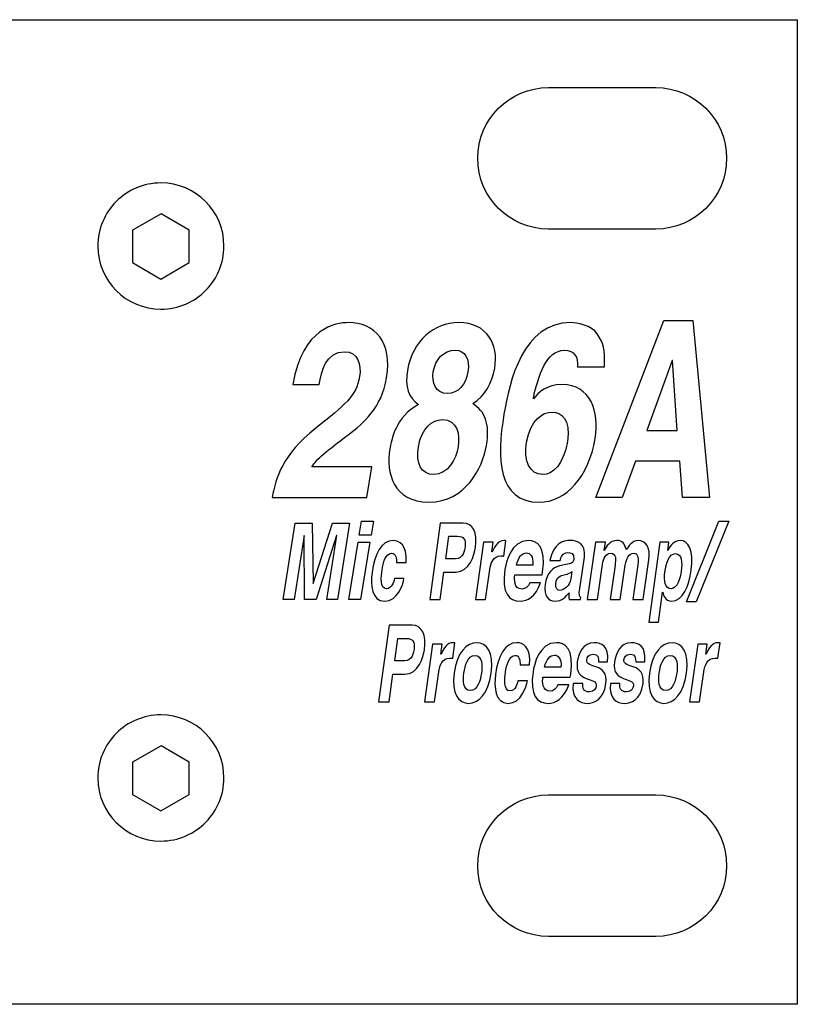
# Model space of a CAD drawing. Extents: x -133.2 to -114.2, y 153.6 to 155.3.
# Tile 14 of 14: x -115.6 to -114.2, y 153.6 to 155.3. Entities that reach past the tile are written whole.
import ezdxf

# ---------------------------------------------------------------- set-up
doc = ezdxf.new("R2010")
doc.units = 0
doc.header["$MEASUREMENT"] = 0
doc.layers.add('LAYER_1', color=160, linetype='CONTINUOUS')

# ---------------------------------------------------------------- blocks, each defined once
blk = doc.blocks.new('AI9-BLK117')
at = {"layer": 'LAYER_1', "color": 7}
blk.add_lwpolyline([(-1.259, 1.121), (-1.259, -0.334), (0.006, -1.07), (1.281, -0.334)], dxfattribs=at)
blk = doc.blocks.new('AI9-BLK116')
at = {"layer": 'LAYER_1', "color": 7}
blk.add_lwpolyline([(1.259, -1.121), (1.259, 0.334), (-0.006, 1.07), (-1.281, 0.334)], dxfattribs=at)
blk = doc.blocks.new('AI9-BLK115')
at = {"layer": 'LAYER_1', "color": 7}
for points in [[(2.025, -1.98), (2.524, -1.469), (2.832, -0.771), (2.832, 0), (2.832, 1.564), (1.564, 2.832), (0, 2.832), (-0.782, 2.832), (-1.49, 2.515), (-2.002, 2.003)], [(-2.002, 2.003), (-2.515, 1.49), (-2.832, 0.782), (-2.832, 0), (-2.832, -1.564), (-1.564, -2.832), (0, -2.832), (0.794, -2.832), (1.511, -2.506), (2.025, -1.98)]]:
    blk.add_open_spline(points, degree=3, knots=[0, 0, 0, 0, 1, 1, 1, 2, 2, 2, 3, 3, 3, 3], dxfattribs=at)
for name, p in [('AI9-BLK116', (0.012, 0.377)), ('AI9-BLK117', (-0.011, -0.41))]:
    blk.add_blockref(name, p, dxfattribs=at)
blk = doc.blocks.new('AI9-BLK114')
at = {"layer": 'LAYER_1', "color": 7}
blk.add_lwpolyline([(-1.259, 1.121), (-1.259, -0.334), (0.006, -1.07), (1.281, -0.334)], dxfattribs=at)
blk = doc.blocks.new('AI9-BLK113')
at = {"layer": 'LAYER_1', "color": 7}
blk.add_lwpolyline([(1.259, -1.121), (1.259, 0.334), (-0.006, 1.07), (-1.281, 0.334)], dxfattribs=at)
blk = doc.blocks.new('AI9-BLK112')
at = {"layer": 'LAYER_1', "color": 7}
for points in [[(2.025, -1.98), (2.524, -1.469), (2.832, -0.771), (2.832, 0), (2.832, 1.564), (1.564, 2.832), (0, 2.832), (-0.782, 2.832), (-1.49, 2.515), (-2.002, 2.003)], [(-2.002, 2.003), (-2.515, 1.49), (-2.832, 0.782), (-2.832, 0), (-2.832, -1.564), (-1.564, -2.832), (0, -2.832), (0.794, -2.832), (1.511, -2.506), (2.025, -1.98)]]:
    blk.add_open_spline(points, degree=3, knots=[0, 0, 0, 0, 1, 1, 1, 2, 2, 2, 3, 3, 3, 3], dxfattribs=at)
for name, p in [('AI9-BLK113', (0.012, 0.377)), ('AI9-BLK114', (-0.011, -0.41))]:
    blk.add_blockref(name, p, dxfattribs=at)
blk = doc.blocks.new('AI9-BLK111')
at = {"layer": 'LAYER_1', "color": 7}
for points in [[(5.455, 0.651), (4.27, 0.651), (7.334, 8.589), (8.631, 8.589), (9.384, 0.651), (8.161, 0.651), (8.053, 2.287), (6.065, 2.287)], [(6.563, 3.658), (7.935, 3.658), (7.72, 6.798), (7.705, 6.798)], [(-5.815, -1.042), (-6.342, -1.042), (-6.238, -0.41), (-5.712, -0.41)], [(8.789, -4.026), (8.349, -4.026), (9.807, -0.404), (10.247, -0.404)], [(-7.316, -3.935), (-7.808, -3.935), (-7.359, -1.06), (-7.367, -1.06), (-8.285, -3.935), (-8.802, -3.935), (-8.814, -1.06), (-8.821, -1.06), (-9.269, -3.935), (-9.76, -3.935), (-9.224, -0.495), (-8.455, -0.495), (-8.421, -3.207), (-8.414, -3.207), (-7.542, -0.495), (-6.78, -0.495)], [(-5.866, -1.348), (-6.291, -3.935), (-6.817, -3.935), (-6.392, -1.348)]]:
    blk.add_lwpolyline(points, close=True, dxfattribs=at)
for points, knots in [([(-9.333, 5.726), (-8.903, 8.279), (-7.386, 8.501), (-6.835, 8.501), (-5.644, 8.501), (-4.847, 7.616), (-5.115, 6.024), (-5.342, 4.675), (-6.149, 3.99), (-6.841, 3.471), (-7.787, 2.741), (-8.275, 2.387), (-8.477, 2.022), (-8.477, 2.022), (-5.78, 2.022), (-5.78, 2.022), (-5.78, 2.022), (-6.011, 0.651), (-6.011, 0.651), (-6.011, 0.651), (-10.257, 0.651), (-10.257, 0.651), (-10.059, 1.569), (-9.845, 2.531), (-8.288, 3.769), (-6.994, 4.797), (-6.481, 5.195), (-6.331, 6.079), (-6.244, 6.599), (-6.406, 7.196), (-7.002, 7.196), (-7.86, 7.196), (-8.037, 6.3), (-8.142, 5.726), (-8.142, 5.726), (-9.333, 5.726), (-9.333, 5.726)], [0, 0, 0, 0, 1, 1, 1, 2, 2, 2, 3, 3, 3, 4, 4, 4, 5, 5, 5, 6, 6, 6, 7, 7, 7, 8, 8, 8, 9, 9, 9, 10, 10, 10, 11, 11, 11, 12, 12, 12, 12]), ([(-3.218, 0.441), (-4.82, 0.441), (-5.15, 1.757), (-4.97, 2.829), (-4.903, 3.227), (-4.728, 4.266), (-3.689, 4.819), (-4.128, 5.129), (-4.306, 5.626), (-4.183, 6.356), (-3.958, 7.694), (-2.973, 8.501), (-1.888, 8.501), (-0.6, 8.501), (-0.079, 7.539), (-0.262, 6.455), (-0.375, 5.781), (-0.691, 5.206), (-1.246, 4.874), (-0.713, 4.499), (-0.465, 4.001), (-0.636, 2.984), (-0.803, 1.989), (-1.572, 0.441), (-3.218, 0.441)], [0, 0, 0, 0, 1, 1, 1, 2, 2, 2, 3, 3, 3, 4, 4, 4, 5, 5, 5, 6, 6, 6, 7, 7, 7, 8, 8, 8, 8]), ([(3.451, 6.511), (3.491, 6.953), (3.315, 7.262), (2.86, 7.262), (2.063, 7.262), (1.686, 6.113), (1.471, 5.096), (1.471, 5.096), (1.484, 5.074), (1.484, 5.074), (1.699, 5.361), (2.067, 5.726), (2.759, 5.726), (4.046, 5.726), (4.449, 4.476), (4.251, 3.305), (3.963, 1.591), (2.938, 0.441), (1.738, 0.441), (-0.144, 0.441), (-0.177, 2.431), (0.152, 4.388), (0.403, 5.881), (1.002, 8.501), (3.156, 8.501), (3.41, 8.501), (4.099, 8.379), (4.34, 7.992), (4.611, 7.572), (4.694, 7.34), (4.668, 6.511), (4.668, 6.511), (3.451, 6.511), (3.451, 6.511)], [0, 0, 0, 0, 1, 1, 1, 2, 2, 2, 3, 3, 3, 4, 4, 4, 5, 5, 5, 6, 6, 6, 7, 7, 7, 8, 8, 8, 9, 9, 9, 10, 10, 10, 11, 11, 11, 11]), ([(-1.463, 6.289), (-1.363, 6.886), (-1.623, 7.262), (-2.017, 7.262), (-2.569, 7.262), (-2.925, 6.864), (-3.021, 6.289), (-3.1, 5.825), (-2.914, 5.317), (-2.388, 5.317), (-1.907, 5.317), (-1.558, 5.726), (-1.463, 6.289)], [0, 0, 0, 0, 1, 1, 1, 2, 2, 2, 3, 3, 3, 4, 4, 4, 4]), ([(2.332, 4.487), (1.868, 4.487), (1.333, 4.123), (1.168, 3.139), (1.024, 2.287), (1.307, 1.68), (1.894, 1.68), (2.341, 1.68), (2.825, 2.111), (3.003, 3.172), (3.171, 4.167), (2.717, 4.487), (2.332, 4.487)], [0, 0, 0, 0, 1, 1, 1, 2, 2, 2, 3, 3, 3, 4, 4, 4, 4]), ([(-2.612, 4.145), (-3.059, 4.145), (-3.549, 3.78), (-3.692, 2.929), (-3.819, 2.177), (-3.561, 1.68), (-3.001, 1.68), (-2.362, 1.68), (-1.999, 2.376), (-1.908, 2.918), (-1.815, 3.471), (-1.929, 4.145), (-2.612, 4.145)], [0, 0, 0, 0, 1, 1, 1, 2, 2, 2, 3, 3, 3, 4, 4, 4, 4]), ([(-2.713, -3.935), (-2.713, -3.935), (-3.183, -3.935), (-3.183, -3.935), (-3.183, -3.935), (-2.705, -0.495), (-2.705, -0.495), (-2.705, -0.495), (-1.677, -0.495), (-1.677, -0.495), (-1.241, -0.495), (-1.037, -0.921), (-1.131, -1.597), (-1.174, -1.908), (-1.396, -2.694), (-2.002, -2.694), (-2.002, -2.694), (-2.541, -2.694), (-2.541, -2.694), (-2.541, -2.694), (-2.713, -3.935), (-2.713, -3.935)], [0, 0, 0, 0, 1, 1, 1, 2, 2, 2, 3, 3, 3, 4, 4, 4, 5, 5, 5, 6, 6, 6, 7, 7, 7, 7]), ([(-4.337, -2.991), (-4.387, -3.259), (-4.614, -4.003), (-5.2, -4.003), (-5.8, -4.003), (-5.841, -3.259), (-5.769, -2.714), (-5.659, -1.878), (-5.356, -1.28), (-4.815, -1.28), (-4.563, -1.28), (-4.173, -1.465), (-4.24, -2.272), (-4.24, -2.272), (-4.666, -2.272), (-4.666, -2.272), (-4.662, -2.102), (-4.693, -1.834), (-4.891, -1.854), (-5.155, -1.854), (-5.28, -2.282), (-5.322, -2.603), (-5.359, -2.884), (-5.426, -3.444), (-5.108, -3.444), (-4.895, -3.444), (-4.779, -3.113), (-4.764, -2.991), (-4.764, -2.991), (-4.337, -2.991), (-4.337, -2.991)], [0, 0, 0, 0, 1, 1, 1, 2, 2, 2, 3, 3, 3, 4, 4, 4, 5, 5, 5, 6, 6, 6, 7, 7, 7, 8, 8, 8, 9, 9, 9, 10, 10, 10, 10]), ([(-2.022, -2.1), (-1.671, -2.1), (-1.618, -1.717), (-1.596, -1.563), (-1.55, -1.228), (-1.653, -1.089), (-1.944, -1.089), (-1.944, -1.089), (-2.318, -1.089), (-2.318, -1.089), (-2.318, -1.089), (-2.458, -2.1), (-2.458, -2.1), (-2.458, -2.1), (-2.022, -2.1), (-2.022, -2.1)], [0, 0, 0, 0, 1, 1, 1, 2, 2, 2, 3, 3, 3, 4, 4, 4, 5, 5, 5, 5]), ([(-0.761, -1.348), (-0.761, -1.348), (-0.329, -1.348), (-0.329, -1.348), (-0.329, -1.348), (-0.392, -1.795), (-0.392, -1.795), (-0.392, -1.795), (-0.386, -1.795), (-0.386, -1.795), (-0.256, -1.533), (-0.117, -1.28), (0.157, -1.28), (0.186, -1.28), (0.214, -1.285), (0.242, -1.29), (0.242, -1.29), (0.145, -1.98), (0.145, -1.98), (0.108, -1.971), (0.06, -1.971), (0.018, -1.971), (-0.333, -1.971), (-0.444, -2.301), (-0.484, -2.588), (-0.484, -2.588), (-0.674, -3.935), (-0.674, -3.935), (-0.674, -3.935), (-1.125, -3.935), (-1.125, -3.935), (-1.125, -3.935), (-0.761, -1.348), (-0.761, -1.348)], [0, 0, 0, 0, 1, 1, 1, 2, 2, 2, 3, 3, 3, 4, 4, 4, 5, 5, 5, 6, 6, 6, 7, 7, 7, 8, 8, 8, 9, 9, 9, 10, 10, 10, 11, 11, 11, 11]), ([(1.799, -3.176), (1.582, -3.799), (1.193, -4.003), (0.885, -4.003), (0.378, -4.003), (0.041, -3.653), (0.198, -2.588), (0.244, -2.277), (0.466, -1.28), (1.254, -1.28), (1.609, -1.28), (2.064, -1.523), (1.889, -2.705), (1.889, -2.705), (1.871, -2.826), (1.871, -2.826), (1.871, -2.826), (0.637, -2.826), (0.637, -2.826), (0.621, -3.021), (0.584, -3.458), (0.966, -3.458), (1.098, -3.458), (1.247, -3.361), (1.312, -3.176), (1.312, -3.176), (1.799, -3.176), (1.799, -3.176)], [0, 0, 0, 0, 1, 1, 1, 2, 2, 2, 3, 3, 3, 4, 4, 4, 5, 5, 5, 6, 6, 6, 7, 7, 7, 8, 8, 8, 9, 9, 9, 9]), ([(3.554, -3.429), (3.508, -3.735), (3.546, -3.803), (3.599, -3.833), (3.599, -3.833), (3.584, -3.935), (3.584, -3.935), (3.584, -3.935), (3.073, -3.935), (3.073, -3.935), (3.064, -3.813), (3.063, -3.774), (3.075, -3.628), (2.943, -3.789), (2.759, -4.003), (2.438, -4.003), (2.167, -4.003), (1.922, -3.784), (2.001, -3.249), (2.076, -2.744), (2.337, -2.486), (2.648, -2.423), (2.648, -2.423), (3.087, -2.33), (3.087, -2.33), (3.164, -2.316), (3.262, -2.272), (3.283, -2.126), (3.326, -1.839), (3.138, -1.825), (3.017, -1.825), (2.78, -1.825), (2.709, -2.034), (2.673, -2.184), (2.673, -2.184), (2.216, -2.184), (2.216, -2.184), (2.387, -1.392), (2.786, -1.28), (3.155, -1.28), (3.408, -1.28), (3.855, -1.392), (3.761, -2.029), (3.761, -2.029), (3.554, -3.429), (3.554, -3.429)], [0, 0, 0, 0, 1, 1, 1, 2, 2, 2, 3, 3, 3, 4, 4, 4, 5, 5, 5, 6, 6, 6, 7, 7, 7, 8, 8, 8, 9, 9, 9, 10, 10, 10, 11, 11, 11, 12, 12, 12, 13, 13, 13, 14, 14, 14, 15, 15, 15, 15]), ([(6.401, -3.935), (6.401, -3.935), (5.94, -3.935), (5.94, -3.935), (5.94, -3.935), (6.166, -2.364), (6.166, -2.364), (6.221, -1.98), (6.124, -1.854), (5.989, -1.854), (5.758, -1.854), (5.644, -2.077), (5.6, -2.384), (5.6, -2.384), (5.377, -3.935), (5.377, -3.935), (5.377, -3.935), (4.916, -3.935), (4.916, -3.935), (4.916, -3.935), (5.14, -2.379), (5.14, -2.379), (5.171, -2.16), (5.216, -1.854), (4.939, -1.854), (4.722, -1.854), (4.621, -2.077), (4.58, -2.359), (4.58, -2.359), (4.354, -3.935), (4.354, -3.935), (4.354, -3.935), (3.893, -3.935), (3.893, -3.935), (3.893, -3.935), (4.265, -1.348), (4.265, -1.348), (4.265, -1.348), (4.706, -1.348), (4.706, -1.348), (4.706, -1.348), (4.651, -1.727), (4.651, -1.727), (4.651, -1.727), (4.658, -1.727), (4.658, -1.727), (4.741, -1.557), (4.91, -1.28), (5.219, -1.28), (5.473, -1.28), (5.568, -1.416), (5.647, -1.693), (5.724, -1.567), (5.894, -1.28), (6.174, -1.28), (6.516, -1.28), (6.74, -1.577), (6.658, -2.146), (6.658, -2.146), (6.401, -3.935), (6.401, -3.935)], [0, 0, 0, 0, 1, 1, 1, 2, 2, 2, 3, 3, 3, 4, 4, 4, 5, 5, 5, 6, 6, 6, 7, 7, 7, 8, 8, 8, 9, 9, 9, 10, 10, 10, 11, 11, 11, 12, 12, 12, 13, 13, 13, 14, 14, 14, 15, 15, 15, 16, 16, 16, 17, 17, 17, 18, 18, 18, 19, 19, 19, 20, 20, 20, 20]), ([(7.509, -1.723), (7.509, -1.723), (7.515, -1.723), (7.515, -1.723), (7.622, -1.518), (7.774, -1.28), (8.064, -1.28), (8.424, -1.28), (8.685, -1.718), (8.565, -2.612), (8.469, -3.322), (8.174, -4.003), (7.688, -4.003), (7.387, -4.003), (7.314, -3.745), (7.28, -3.604), (7.28, -3.604), (7.274, -3.604), (7.274, -3.604), (7.274, -3.604), (7.094, -4.941), (7.094, -4.941), (7.094, -4.941), (6.663, -4.941), (6.663, -4.941), (6.663, -4.941), (7.147, -1.348), (7.147, -1.348), (7.147, -1.348), (7.559, -1.348), (7.559, -1.348), (7.559, -1.348), (7.509, -1.723), (7.509, -1.723)], [0, 0, 0, 0, 1, 1, 1, 2, 2, 2, 3, 3, 3, 4, 4, 4, 5, 5, 5, 6, 6, 6, 7, 7, 7, 8, 8, 8, 9, 9, 9, 10, 10, 10, 11, 11, 11, 11]), ([(1.449, -2.384), (1.484, -1.966), (1.317, -1.839), (1.165, -1.839), (0.942, -1.839), (0.793, -2.043), (0.716, -2.384), (0.716, -2.384), (1.449, -2.384), (1.449, -2.384)], [0, 0, 0, 0, 1, 1, 1, 2, 2, 2, 3, 3, 3, 3]), ([(7.656, -3.444), (7.933, -3.444), (8.074, -2.967), (8.115, -2.661), (8.17, -2.252), (8.129, -1.868), (7.855, -1.868), (7.56, -1.868), (7.433, -2.287), (7.377, -2.7), (7.326, -3.084), (7.382, -3.444), (7.656, -3.444)], [0, 0, 0, 0, 1, 1, 1, 2, 2, 2, 3, 3, 3, 4, 4, 4, 4]), ([(3.202, -2.676), (3.147, -2.729), (3.062, -2.773), (2.86, -2.816), (2.678, -2.86), (2.523, -2.923), (2.481, -3.205), (2.446, -3.444), (2.563, -3.517), (2.655, -3.517), (2.865, -3.517), (3.106, -3.322), (3.153, -3.006), (3.153, -3.006), (3.202, -2.676), (3.202, -2.676)], [0, 0, 0, 0, 1, 1, 1, 2, 2, 2, 3, 3, 3, 4, 4, 4, 5, 5, 5, 5]), ([(-5.003, -8.521), (-5.003, -8.521), (-5.474, -8.521), (-5.474, -8.521), (-5.474, -8.521), (-4.995, -5.081), (-4.995, -5.081), (-4.995, -5.081), (-3.967, -5.081), (-3.967, -5.081), (-3.531, -5.081), (-3.327, -5.508), (-3.421, -6.183), (-3.464, -6.494), (-3.687, -7.28), (-4.292, -7.28), (-4.292, -7.28), (-4.831, -7.28), (-4.831, -7.28), (-4.831, -7.28), (-5.003, -8.521), (-5.003, -8.521)], [0, 0, 0, 0, 1, 1, 1, 2, 2, 2, 3, 3, 3, 4, 4, 4, 5, 5, 5, 6, 6, 6, 7, 7, 7, 7]), ([(-4.312, -6.686), (-3.961, -6.686), (-3.908, -6.303), (-3.887, -6.15), (-3.84, -5.814), (-3.943, -5.675), (-4.234, -5.675), (-4.234, -5.675), (-4.607, -5.675), (-4.607, -5.675), (-4.607, -5.675), (-4.748, -6.686), (-4.748, -6.686), (-4.748, -6.686), (-4.312, -6.686), (-4.312, -6.686)], [0, 0, 0, 0, 1, 1, 1, 2, 2, 2, 3, 3, 3, 4, 4, 4, 5, 5, 5, 5]), ([(-3.051, -5.934), (-3.051, -5.934), (-2.619, -5.934), (-2.619, -5.934), (-2.619, -5.934), (-2.682, -6.382), (-2.682, -6.382), (-2.682, -6.382), (-2.676, -6.382), (-2.676, -6.382), (-2.546, -6.119), (-2.407, -5.866), (-2.133, -5.866), (-2.104, -5.866), (-2.076, -5.871), (-2.048, -5.876), (-2.048, -5.876), (-2.145, -6.566), (-2.145, -6.566), (-2.182, -6.557), (-2.23, -6.557), (-2.272, -6.557), (-2.623, -6.557), (-2.734, -6.887), (-2.775, -7.174), (-2.775, -7.174), (-2.964, -8.521), (-2.964, -8.521), (-2.964, -8.521), (-3.415, -8.521), (-3.415, -8.521), (-3.415, -8.521), (-3.051, -5.934), (-3.051, -5.934)], [0, 0, 0, 0, 1, 1, 1, 2, 2, 2, 3, 3, 3, 4, 4, 4, 5, 5, 5, 6, 6, 6, 7, 7, 7, 8, 8, 8, 9, 9, 9, 10, 10, 10, 11, 11, 11, 11]), ([(-1.436, -8.589), (-1.876, -8.589), (-2.216, -8.161), (-2.09, -7.228), (-1.964, -6.294), (-1.51, -5.866), (-1.07, -5.866), (-0.63, -5.866), (-0.29, -6.294), (-0.416, -7.228), (-0.542, -8.161), (-0.996, -8.589), (-1.436, -8.589)], [0, 0, 0, 0, 1, 1, 1, 2, 2, 2, 3, 3, 3, 4, 4, 4, 4]), ([(1.206, -7.578), (1.156, -7.845), (0.929, -8.589), (0.343, -8.589), (-0.257, -8.589), (-0.297, -7.845), (-0.226, -7.301), (-0.116, -6.464), (0.187, -5.866), (0.728, -5.866), (0.98, -5.866), (1.37, -6.051), (1.304, -6.858), (1.304, -6.858), (0.877, -6.858), (0.877, -6.858), (0.882, -6.688), (0.851, -6.421), (0.653, -6.44), (0.389, -6.44), (0.263, -6.868), (0.221, -7.189), (0.184, -7.471), (0.117, -8.03), (0.435, -8.03), (0.648, -8.03), (0.764, -7.699), (0.78, -7.578), (0.78, -7.578), (1.206, -7.578), (1.206, -7.578)], [0, 0, 0, 0, 1, 1, 1, 2, 2, 2, 3, 3, 3, 4, 4, 4, 5, 5, 5, 6, 6, 6, 7, 7, 7, 8, 8, 8, 9, 9, 9, 10, 10, 10, 10]), ([(3.059, -7.762), (2.842, -8.385), (2.453, -8.589), (2.145, -8.589), (1.638, -8.589), (1.301, -8.239), (1.458, -7.174), (1.504, -6.863), (1.726, -5.866), (2.514, -5.866), (2.869, -5.866), (3.323, -6.109), (3.149, -7.291), (3.149, -7.291), (3.131, -7.412), (3.131, -7.412), (3.131, -7.412), (1.897, -7.412), (1.897, -7.412), (1.881, -7.607), (1.844, -8.044), (2.226, -8.044), (2.358, -8.044), (2.507, -7.947), (2.572, -7.762), (2.572, -7.762), (3.059, -7.762), (3.059, -7.762)], [0, 0, 0, 0, 1, 1, 1, 2, 2, 2, 3, 3, 3, 4, 4, 4, 5, 5, 5, 6, 6, 6, 7, 7, 7, 8, 8, 8, 9, 9, 9, 9]), ([(4.397, -6.722), (4.401, -6.557), (4.388, -6.382), (4.159, -6.382), (3.931, -6.382), (3.883, -6.523), (3.868, -6.634), (3.814, -7.043), (4.853, -6.746), (4.728, -7.699), (4.629, -8.453), (4.161, -8.589), (3.912, -8.589), (3.548, -8.589), (3.182, -8.385), (3.26, -7.694), (3.26, -7.694), (3.693, -7.694), (3.693, -7.694), (3.664, -7.913), (3.727, -8.073), (3.991, -8.073), (4.207, -8.073), (4.281, -7.903), (4.294, -7.806), (4.35, -7.373), (3.317, -7.699), (3.444, -6.732), (3.494, -6.352), (3.705, -5.866), (4.203, -5.866), (4.515, -5.866), (4.871, -5.993), (4.808, -6.722), (4.808, -6.722), (4.397, -6.722), (4.397, -6.722)], [0, 0, 0, 0, 1, 1, 1, 2, 2, 2, 3, 3, 3, 4, 4, 4, 5, 5, 5, 6, 6, 6, 7, 7, 7, 8, 8, 8, 9, 9, 9, 10, 10, 10, 11, 11, 11, 12, 12, 12, 12]), ([(6.066, -6.722), (6.07, -6.557), (6.057, -6.382), (5.829, -6.382), (5.601, -6.382), (5.552, -6.523), (5.538, -6.634), (5.484, -7.043), (6.523, -6.746), (6.398, -7.699), (6.299, -8.453), (5.83, -8.589), (5.581, -8.589), (5.218, -8.589), (4.851, -8.385), (4.93, -7.694), (4.93, -7.694), (5.362, -7.694), (5.362, -7.694), (5.334, -7.913), (5.397, -8.073), (5.661, -8.073), (5.877, -8.073), (5.95, -7.903), (5.963, -7.806), (6.02, -7.373), (4.986, -7.699), (5.114, -6.732), (5.163, -6.352), (5.374, -5.866), (5.873, -5.866), (6.185, -5.866), (6.541, -5.993), (6.478, -6.722), (6.478, -6.722), (6.066, -6.722), (6.066, -6.722)], [0, 0, 0, 0, 1, 1, 1, 2, 2, 2, 3, 3, 3, 4, 4, 4, 5, 5, 5, 6, 6, 6, 7, 7, 7, 8, 8, 8, 9, 9, 9, 10, 10, 10, 11, 11, 11, 12, 12, 12, 12]), ([(7.334, -8.589), (6.894, -8.589), (6.554, -8.161), (6.68, -7.228), (6.805, -6.294), (7.26, -5.866), (7.7, -5.866), (8.14, -5.866), (8.479, -6.294), (8.354, -7.228), (8.228, -8.161), (7.774, -8.589), (7.334, -8.589)], [0, 0, 0, 0, 1, 1, 1, 2, 2, 2, 3, 3, 3, 4, 4, 4, 4]), ([(8.851, -5.934), (8.851, -5.934), (9.283, -5.934), (9.283, -5.934), (9.283, -5.934), (9.22, -6.382), (9.22, -6.382), (9.22, -6.382), (9.226, -6.382), (9.226, -6.382), (9.357, -6.119), (9.495, -5.866), (9.769, -5.866), (9.798, -5.866), (9.826, -5.871), (9.854, -5.876), (9.854, -5.876), (9.757, -6.566), (9.757, -6.566), (9.72, -6.557), (9.672, -6.557), (9.63, -6.557), (9.279, -6.557), (9.168, -6.887), (9.127, -7.174), (9.127, -7.174), (8.938, -8.521), (8.938, -8.521), (8.938, -8.521), (8.487, -8.521), (8.487, -8.521), (8.487, -8.521), (8.851, -5.934), (8.851, -5.934)], [0, 0, 0, 0, 1, 1, 1, 2, 2, 2, 3, 3, 3, 4, 4, 4, 5, 5, 5, 6, 6, 6, 7, 7, 7, 8, 8, 8, 9, 9, 9, 10, 10, 10, 11, 11, 11, 11]), ([(-1.147, -6.44), (-1.479, -6.44), (-1.602, -6.897), (-1.647, -7.228), (-1.691, -7.558), (-1.691, -8.015), (-1.359, -8.015), (-1.026, -8.015), (-0.903, -7.558), (-0.859, -7.228), (-0.814, -6.897), (-0.814, -6.44), (-1.147, -6.44)], [0, 0, 0, 0, 1, 1, 1, 2, 2, 2, 3, 3, 3, 4, 4, 4, 4]), ([(2.709, -6.97), (2.744, -6.552), (2.577, -6.425), (2.425, -6.425), (2.201, -6.425), (2.053, -6.629), (1.975, -6.97), (1.975, -6.97), (2.709, -6.97), (2.709, -6.97)], [0, 0, 0, 0, 1, 1, 1, 2, 2, 2, 3, 3, 3, 3]), ([(7.623, -6.44), (7.29, -6.44), (7.167, -6.897), (7.123, -7.228), (7.078, -7.558), (7.078, -8.015), (7.411, -8.015), (7.743, -8.015), (7.866, -7.558), (7.911, -7.228), (7.955, -6.897), (7.955, -6.44), (7.623, -6.44)], [0, 0, 0, 0, 1, 1, 1, 2, 2, 2, 3, 3, 3, 4, 4, 4, 4])]:
    blk.add_open_spline(points, degree=3, knots=knots, dxfattribs=at)
blk = doc.blocks.new('AI9-BLK1')
at = {"layer": 'LAYER_1', "color": 7}
blk.add_lwpolyline([(-241.3, -22.098), (-241.3, 22.098), (241.3, 22.098), (241.3, -22.098)], close=True, dxfattribs=at)
for points in [[(230.124, 19.05), (228.371, 19.05), (226.949, 17.629), (226.949, 15.875), (226.949, 15.875), (226.949, 15.875), (226.949, 15.875), (226.949, 14.122), (228.371, 12.7), (230.124, 12.7), (230.124, 12.7), (234.95, 12.7), (234.95, 12.7), (236.704, 12.7), (238.125, 14.122), (238.125, 15.875), (238.125, 15.875), (238.125, 15.875), (238.125, 15.875), (238.125, 17.629), (236.704, 19.05), (234.95, 19.05), (234.95, 19.05), (230.124, 19.05), (230.124, 19.05)], [(234.95, -19.05), (236.704, -19.05), (238.125, -17.629), (238.125, -15.875), (238.125, -15.875), (238.125, -15.875), (238.125, -15.875), (238.125, -14.122), (236.704, -12.7), (234.95, -12.7), (234.95, -12.7), (230.124, -12.7), (230.124, -12.7), (228.371, -12.7), (226.949, -14.122), (226.949, -15.875), (226.949, -15.875), (226.949, -15.875), (226.949, -15.875), (226.949, -17.629), (228.371, -19.05), (230.124, -19.05), (230.124, -19.05), (234.95, -19.05), (234.95, -19.05)]]:
    blk.add_open_spline(points, degree=3, knots=[0, 0, 0, 0, 1, 1, 1, 2, 2, 2, 3, 3, 3, 4, 4, 4, 5, 5, 5, 6, 6, 6, 7, 7, 7, 8, 8, 8, 8], dxfattribs=at)
for name, p in [('AI9-BLK115', (212.724, 11.938)), ('AI9-BLK111', (227.976, 0)), ('AI9-BLK112', (212.724, -11.938))]:
    blk.add_blockref(name, p, dxfattribs=at)

msp = doc.modelspace()

# ---------------------------------------------------------------- block references
at = {"layer": 'LAYER_1', "color": 7, "xscale": 0.03937, "yscale": 0.03937, "zscale": 0.03937}
msp.add_blockref('AI9-BLK1', (-123.7034, 154.4733), dxfattribs=at)

doc.saveas('drawing.dxf')
